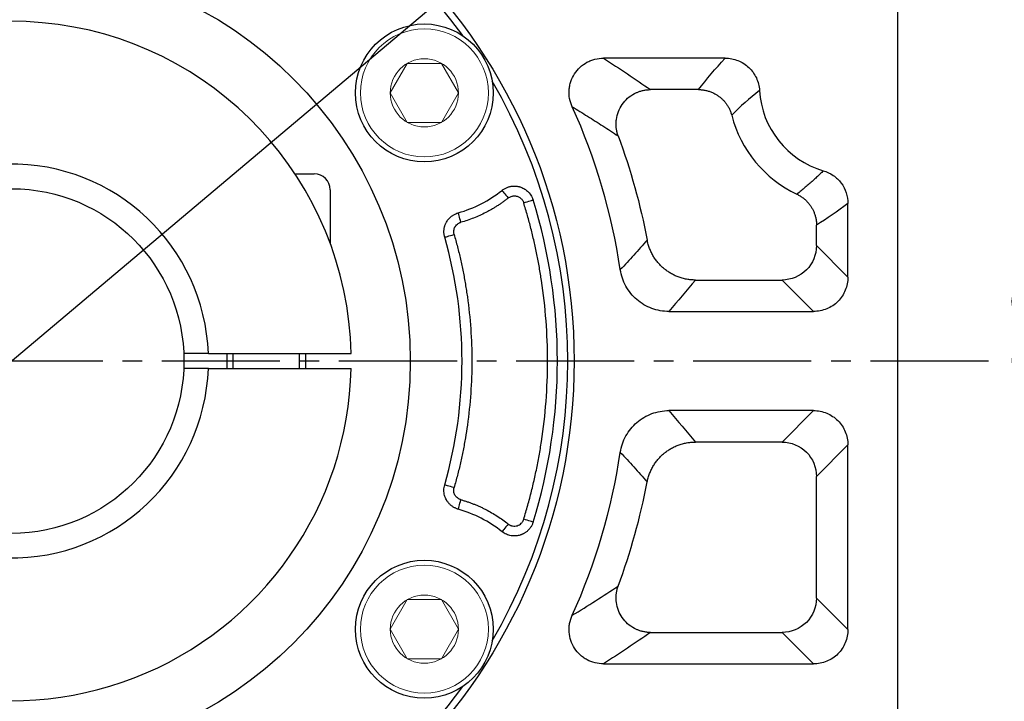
# Model space of a CAD drawing. Header units: millimetres. Extents: x 2047 to 3109, y 182 to 933.
# Tile 7 of 14: x 2265 to 2365, y 670 to 739. Entities that reach past the tile are written whole.
import ezdxf

# ---------------------------------------------------------------- set-up
doc = ezdxf.new("R2010")
doc.units = ezdxf.units.MM
doc.linetypes.add('点画线', pattern=[18, 12, -2, 2, -2])
doc.layers.add('6文字层', color=3, linetype='Continuous')
doc.layers.add('7中心线层', color=7, linetype='点画线')
doc.layers.add('粗实线', color=7, linetype='Continuous', lineweight=40)
doc.layers.add('细实线', color=211, linetype='Continuous', lineweight=18)
doc.dimstyles.new('ISO-25', dxfattribs={"dimtxt": 2.5, "dimasz": 2.5, "dimexe": 1.25, "dimexo": 0.625, "dimtad": 1, "dimtxsty": 'Standard', "dimcen": 2.5, "dimadec": 0, "dimazin": 0, "dimtfac": 1, "dimtmove": 0, "dimatfit": 3, "dimfxl": 1, "dimarcsym": 0})

# ---------------------------------------------------------------- blocks, each defined once
blk = doc.blocks.new('*D10')
at = {"layer": '6文字层', "color": 0, "lineweight": -2}
for p, q in [((2336.34, 794.07), (2376.75, 794.07)), ((2375.5, 791.57), (2375.5, 616.57)), ((2336.34, 614.07), (2376.75, 614.07))]:
    blk.add_line(p, q, dxfattribs=at)
at = {"layer": '6文字层', "color": 0}
for points in [[(2375.92, 791.57), (2375.08, 791.57), (2375.5, 794.07)], [(2375.08, 616.57), (2375.92, 616.57), (2375.5, 614.07)]]:
    blk.add_solid(points, dxfattribs=at)
at = {"layer": 'Defpoints', "color": 0}
for p in [(2335.71, 794.07), (2335.71, 614.07), (2375.5, 614.07)]:
    blk.add_point(p, dxfattribs=at)
at = {"layer": '6文字层', "color": 0, "insert": (2370.88, 704.07), "char_height": 8, "attachment_point": 5, "rotation": 90}
blk.add_mtext('180', dxfattribs=at)
blk = doc.blocks.new('*D12')
at = {"layer": '6文字层', "color": 0, "lineweight": -2}
for p, q in [((2342.54, 770.08), (2344.45, 771.69)), ((2340.63, 768.47), (2187.62, 639.67)), ((2148.48, 606.73), (2185.71, 638.06)), ((2125.11, 606.73), (2148.48, 606.73))]:
    blk.add_line(p, q, dxfattribs=at)
at = {"layer": '6文字层', "color": 0}
for points in [[(2342.27, 770.4), (2342.81, 769.76), (2340.63, 768.47)], [(2185.98, 637.75), (2185.44, 638.38), (2187.62, 639.67)]]:
    blk.add_solid(points, dxfattribs=at)
at = {"layer": 'Defpoints', "color": 0}
for p in [(2340.63, 768.47), (2187.62, 639.67)]:
    blk.add_point(p, dxfattribs=at)
at = {"layer": '6文字层', "color": 0, "insert": (2136.08, 611.35), "char_height": 8, "attachment_point": 5}
blk.add_mtext('∅200', dxfattribs=at)

msp = doc.modelspace()

# ---------------------------------------------------------------- linework, layer by layer
at = {"layer": '7中心线层'}
msp.add_line((2363.372, 704.074), (2142.35, 704.074), dxfattribs=at)
at = {"layer": '粗实线', "color": 0, "lineweight": 30}
for p, q in [((2354.124, 775.663), (2354.124, 632.484)), ((2284.11, 704.824), (2281.608, 704.824)), ((2284.11, 704.824), (2298.616, 704.824)), ((2284.11, 703.324), (2281.608, 703.324)), ((2284.11, 703.324), (2298.616, 703.324))]:
    msp.add_line(p, q, dxfattribs=at)
for centre, radius in [((2264.124, 704.074), 57.15), ((2264.124, 704.074), 40.5), ((2306.057, 731.305), 7), ((2264.124, 704.074), 17.5), ((2306.057, 676.842), 7)]:
    msp.add_circle(centre, radius, dxfattribs=at)
for radius, start, end in [(56.5, 35.80097, 99.19903), (34.5, 1.24566, 168.4385), (56.5, 329.80097, 30.19903), (20, 2.1491, 357.8509), (34.5, 223.5615, 358.75434), (56.5, 215.80097, 279.19903), (56.5, 284.80097, 324.19903)]:
    msp.add_arc((2264.124, 704.074), radius, start, end, dxfattribs=at)
at = {"layer": '细实线', "color": 0, "lineweight": -3}
for p, q in [((2336.629, 734.83), (2324.258, 734.83)), ((2333.912, 731.638), (2329.021, 731.638)), ((2349.089, 712.6), (2349.089, 720.069)), ((2345.898, 715.791), (2345.898, 717.876)), ((2349.089, 712.6), (2345.898, 715.791)), ((2333.592, 712.3), (2342.406, 712.3)), ((2345.598, 709.108), (2342.406, 712.3)), ((2330.898, 709.108), (2345.598, 709.108)), ((2345.598, 699.039), (2330.898, 699.039)), ((2345.598, 699.039), (2342.406, 695.847)), ((2342.406, 695.847), (2333.592, 695.847)), ((2349.089, 695.547), (2345.898, 692.356)), ((2349.089, 676.809), (2349.089, 695.547)), ((2345.898, 680), (2345.898, 692.356)), ((2349.089, 676.809), (2345.898, 680)), ((2329.021, 676.509), (2342.406, 676.509)), ((2342.406, 676.509), (2345.598, 673.317)), ((2324.258, 673.317), (2345.598, 673.317))]:
    msp.add_line(p, q, dxfattribs=at)
at = {"layer": '细实线', "color": 0, "lineweight": -2}
for p, q in [((2292.921, 723.074), (2294.874, 723.074)), ((2296.474, 721.474), (2296.474, 716.063)), ((2285.974, 704.824), (2285.974, 703.324)), ((2286.599, 704.824), (2286.599, 703.324)), ((2293.349, 704.824), (2293.349, 703.324)), ((2293.974, 704.824), (2293.974, 703.324))]:
    msp.add_line(p, q, dxfattribs=at)
at = {"layer": '细实线'}
for points in [[(2302.592, 731.305), (2304.325, 734.305), (2307.79, 734.305), (2309.522, 731.305)], [(2302.592, 731.305), (2304.325, 728.305), (2307.79, 728.305), (2309.522, 731.305)], [(2302.592, 676.842), (2304.325, 679.842), (2307.79, 679.842), (2309.522, 676.842)], [(2302.592, 676.842), (2304.325, 673.842), (2307.79, 673.842), (2309.522, 676.842)]]:
    msp.add_lwpolyline(points, dxfattribs=at)
at = {"layer": '细实线', "color": 0, "lineweight": -3, "flags": 128}
for points in [[(2313.948, 721.405), (2313.964, 721.386), (2314.002, 721.338), (2314.061, 721.264), (2314.138, 721.167), (2314.232, 721.049), (2314.338, 720.917), (2314.452, 720.773), (2314.571, 720.624)], [(2316.149, 720.137), (2316.333, 720.193), (2316.509, 720.248), (2316.672, 720.298), (2316.816, 720.342), (2316.935, 720.379), (2317.025, 720.407), (2317.082, 720.424), (2317.104, 720.431)], [(2309.769, 718.16), (2309.718, 718.343), (2309.668, 718.52), (2309.621, 718.684), (2309.581, 718.828), (2309.547, 718.948), (2309.521, 719.039), (2309.505, 719.097), (2309.498, 719.122)], [(2308.119, 716.649), (2308.143, 716.656), (2308.202, 716.672), (2308.293, 716.698), (2308.412, 716.732), (2308.556, 716.774), (2308.72, 716.82), (2308.897, 716.871), (2309.08, 716.923)], [(2309.08, 691.224), (2308.897, 691.276), (2308.72, 691.327), (2308.556, 691.373), (2308.412, 691.415), (2308.293, 691.449), (2308.202, 691.475), (2308.143, 691.491), (2308.119, 691.498)], [(2309.498, 689.025), (2309.505, 689.05), (2309.521, 689.108), (2309.547, 689.199), (2309.581, 689.319), (2309.621, 689.463), (2309.668, 689.627), (2309.718, 689.804), (2309.769, 689.987)], [(2314.571, 687.523), (2314.452, 687.374), (2314.338, 687.23), (2314.232, 687.098), (2314.138, 686.98), (2314.061, 686.883), (2314.002, 686.809), (2313.964, 686.761), (2313.948, 686.742)], [(2317.104, 687.716), (2317.082, 687.723), (2317.025, 687.74), (2316.935, 687.768), (2316.816, 687.805), (2316.672, 687.849), (2316.509, 687.899), (2316.333, 687.954), (2316.149, 688.011)]]:
    msp.add_lwpolyline(points, dxfattribs=at)
at = {"layer": '细实线'}
for centre, radius in [((2306.057, 731.305), 6.5), ((2306.057, 731.305), 3.465), ((2306.057, 676.842), 6.5), ((2306.057, 676.842), 3.465)]:
    msp.add_circle(centre, radius, dxfattribs=at)
at = {"layer": '细实线', "color": 0, "lineweight": -3}
for centre, radius, start, end in [((2349.124, 732.074), 9.035, 183.3212, 253.71821), ((2264.124, 704.074), 62.535, 8.53613, 24.38972), ((2349.124, 732.074), 12.226, 194.43897, 244.74324), ((2306.057, 731.305), 12.66, 285.76838, 308.55633), ((2264.124, 704.074), 55.448, 342.84177, 17.15824), ((2264.124, 704.074), 45.757, 344.04852, 15.95148), ((2264.124, 704.074), 62.535, 335.6103, 351.46387), ((2264.124, 704.074), 65.726, 339.64779, 349.22995), ((2306.057, 676.842), 12.66, 51.44368, 74.23162)]:
    msp.add_arc(centre, radius, start, end, dxfattribs=at)
at = {"layer": '细实线', "color": 0, "lineweight": -2}
msp.add_arc((2294.874, 721.474), 1.6, 0, 90, dxfattribs=at)
at = {"layer": '细实线', "color": 0, "lineweight": -3}
for points, knots in [([(2321.078, 729.897), (2320.956, 730.164), (2320.869, 730.441), (2320.764, 731.012), (2320.746, 731.308), (2320.776, 731.741), (2320.794, 731.885), (2320.85, 732.171), (2320.888, 732.314), (2321.025, 732.729), (2321.15, 732.991), (2321.468, 733.483), (2321.656, 733.707), (2322.082, 734.102), (2322.324, 734.274), (2322.707, 734.48), (2322.839, 734.541), (2323.11, 734.646), (2323.251, 734.69), (2323.676, 734.796), (2323.964, 734.831), (2324.258, 734.83)], [0, 0, 0, 0, 0.125, 0.125, 0.25, 0.25, 0.3125, 0.3125, 0.375, 0.375, 0.5, 0.5, 0.625, 0.625, 0.75, 0.75, 0.8125, 0.8125, 0.875, 0.875, 1, 1, 1, 1]), ([(2336.629, 734.83), (2336.85, 734.83), (2337.068, 734.81), (2337.497, 734.729), (2337.711, 734.667), (2338.12, 734.506), (2338.315, 734.406), (2338.684, 734.172), (2338.861, 734.035), (2339.18, 733.734), (2339.324, 733.57), (2339.581, 733.214), (2339.694, 733.021), (2339.97, 732.426), (2340.079, 731.992), (2340.104, 731.55)], [0, 0, 0, 0, 0.125, 0.125, 0.25, 0.25, 0.375, 0.375, 0.5, 0.5, 0.625, 0.625, 0.75, 0.75, 1, 1, 1, 1]), ([(2325.747, 726.932), (2325.726, 726.993), (2325.685, 727.112), (2325.635, 727.292), (2325.596, 727.471), (2325.566, 727.647), (2325.547, 727.819), (2325.536, 727.986), (2325.532, 728.146), (2325.536, 728.3), (2325.546, 728.445), (2325.587, 728.821), (2325.738, 729.412), (2326.134, 730.154), (2326.691, 730.783), (2327.234, 731.159), (2327.67, 731.366), (2327.963, 731.476), (2328.291, 731.564), (2328.647, 731.625), (2328.894, 731.634), (2329.021, 731.638)], [0, 0, 0, 0, 0.0284597, 0.0564244, 0.0837864, 0.1104417, 0.1362913, 0.1612424, 0.1852085, 0.2081108, 0.2298779, 0.2504461, 0.3770522, 0.4997401, 0.6227694, 0.7496358, 0.791814, 0.8386015, 0.8893927, 0.9434651, 1, 1, 1, 1]), ([(2333.912, 731.638), (2333.973, 731.637), (2334.096, 731.635), (2334.279, 731.62), (2334.46, 731.595), (2334.64, 731.562), (2334.816, 731.519), (2334.989, 731.467), (2335.158, 731.407), (2335.321, 731.34), (2335.479, 731.265), (2335.631, 731.183), (2335.776, 731.096), (2335.915, 731.003), (2336.085, 730.877), (2336.285, 730.707), (2336.506, 730.483), (2336.711, 730.232), (2336.896, 729.958), (2337.055, 729.662), (2337.189, 729.351), (2337.252, 729.134), (2337.284, 729.025)], [0, 0, 0, 0, 0.0400153, 0.0800338, 0.119984, 0.1597947, 0.1993953, 0.2387168, 0.277692, 0.3162568, 0.3543498, 0.3919135, 0.4288943, 0.4652427, 0.5009139, 0.5674726, 0.6362159, 0.7068228, 0.7789248, 0.8521145, 0.9259563, 1, 1, 1, 1]), ([(2321.078, 729.897), (2321.337, 729.738), (2321.859, 729.418), (2322.636, 728.935), (2323.414, 728.444), (2324.192, 727.947), (2324.972, 727.442), (2325.488, 727.103), (2325.747, 726.932)], [0, 0, 0, 0, 0.1612646, 0.3246897, 0.4902756, 0.6580225, 0.8279306, 1, 1, 1, 1]), ([(2346.591, 723.401), (2346.48, 723.291), (2346.255, 723.066), (2345.905, 722.732), (2345.539, 722.395), (2345.155, 722.053), (2344.755, 721.709), (2344.338, 721.361), (2344.052, 721.132), (2343.907, 721.016)], [0, 0, 0, 0, 0.1292778, 0.2630823, 0.4014132, 0.5442706, 0.6916542, 0.8435641, 1, 1, 1, 1]), ([(2346.591, 723.401), (2346.95, 723.296), (2347.293, 723.133), (2347.908, 722.707), (2348.18, 722.444), (2348.621, 721.853), (2348.797, 721.517), (2349.029, 720.816), (2349.089, 720.443), (2349.089, 720.069)], [0, 0, 0, 0, 0.25, 0.25, 0.5, 0.5, 0.75, 0.75, 1, 1, 1, 1]), ([(2313.948, 721.405), (2313.987, 721.435), (2314.066, 721.494), (2314.191, 721.573), (2314.322, 721.642), (2314.458, 721.702), (2314.597, 721.751), (2314.738, 721.789), (2314.88, 721.817), (2315.02, 721.834), (2315.159, 721.841), (2315.294, 721.839), (2315.425, 721.828), (2315.55, 721.81), (2315.67, 721.784), (2315.807, 721.746), (2315.969, 721.687), (2316.158, 721.597), (2316.351, 721.477), (2316.541, 721.325), (2316.721, 721.141), (2316.88, 720.927), (2317.013, 720.69), (2317.074, 720.518), (2317.104, 720.431)], [0, 0, 0, 0, 0.0378455, 0.0759596, 0.1141923, 0.1523881, 0.190389, 0.2280379, 0.265182, 0.3016748, 0.3373799, 0.3721719, 0.4059388, 0.4385825, 0.4700195, 0.5001808, 0.5488079, 0.6026643, 0.6613307, 0.7242061, 0.7905062, 0.8592853, 0.9294845, 1, 1, 1, 1]), ([(2314.571, 720.624), (2314.482, 720.554), (2314.304, 720.414), (2314.03, 720.212), (2313.752, 720.017), (2313.47, 719.83), (2313.183, 719.65), (2312.891, 719.476), (2312.595, 719.31), (2312.194, 719.098), (2311.684, 718.852), (2311.058, 718.588), (2310.421, 718.354), (2309.987, 718.224), (2309.769, 718.16)], [0, 0, 0, 0, 0.0626269, 0.1251408, 0.1875804, 0.2499844, 0.3123915, 0.3748405, 0.4373702, 0.500019, 0.6251505, 0.7499844, 0.8748308, 1, 1, 1, 1]), ([(2314.571, 720.624), (2314.595, 720.642), (2314.669, 720.698), (2314.8, 720.766), (2314.948, 720.814), (2315.112, 720.843), (2315.288, 720.844), (2315.471, 720.808), (2315.626, 720.748), (2315.765, 720.668), (2315.894, 720.562), (2316.003, 720.436), (2316.093, 720.294), (2316.131, 720.189), (2316.149, 720.137)], [0, 0, 0, 0, 0.0466775, 0.1432924, 0.2258919, 0.2860396, 0.4002653, 0.4960465, 0.5715308, 0.6568798, 0.7424684, 0.8282079, 0.9140152, 1, 1, 1, 1]), ([(2343.907, 721.016), (2343.962, 720.989), (2344.071, 720.935), (2344.229, 720.844), (2344.383, 720.745), (2344.53, 720.638), (2344.671, 720.525), (2344.804, 720.405), (2344.931, 720.28), (2345.05, 720.149), (2345.16, 720.015), (2345.263, 719.877), (2345.384, 719.696), (2345.517, 719.464), (2345.65, 719.173), (2345.758, 718.865), (2345.837, 718.543), (2345.888, 718.212), (2345.894, 717.988), (2345.898, 717.876)], [0, 0, 0, 0, 0.0466291, 0.0932478, 0.1397781, 0.1861425, 0.2322647, 0.2780702, 0.323487, 0.3684461, 0.412882, 0.4567333, 0.4999429, 0.5794548, 0.6610509, 0.744347, 0.8289148, 0.914293, 1, 1, 1, 1]), ([(2316.149, 688.011), (2316.221, 688.246), (2316.364, 688.716), (2316.567, 689.425), (2316.761, 690.136), (2316.944, 690.85), (2317.118, 691.565), (2317.283, 692.283), (2317.437, 693.003), (2317.582, 693.725), (2317.717, 694.45), (2317.843, 695.177), (2318.134, 697.012), (2318.47, 699.974), (2318.624, 704.073), (2318.47, 708.173), (2318.111, 711.339), (2317.743, 713.576), (2317.491, 714.904), (2317.206, 716.224), (2316.888, 717.536), (2316.539, 718.842), (2316.279, 719.705), (2316.149, 720.137)], [0, 0, 0, 0, 0.0226316, 0.0452448, 0.0678438, 0.0904327, 0.1130156, 0.1355967, 0.1581802, 0.1807702, 0.2033708, 0.2259862, 0.2486205, 0.3743031, 0.5000022, 0.6256848, 0.7513839, 0.7928603, 0.8342864, 0.8756879, 0.9170902, 0.9585191, 1, 1, 1, 1]), ([(2308.119, 716.649), (2308.107, 716.693), (2308.084, 716.783), (2308.06, 716.919), (2308.046, 717.057), (2308.041, 717.194), (2308.045, 717.33), (2308.059, 717.464), (2308.081, 717.594), (2308.111, 717.721), (2308.148, 717.842), (2308.192, 717.958), (2308.241, 718.068), (2308.314, 718.208), (2308.422, 718.378), (2308.581, 718.571), (2308.772, 718.749), (2308.992, 718.906), (2309.235, 719.036), (2309.41, 719.093), (2309.498, 719.122)], [0, 0, 0, 0, 0.0440277, 0.0881001, 0.1320697, 0.1757885, 0.2191111, 0.2618961, 0.3040093, 0.3453252, 0.3857285, 0.4251156, 0.4633949, 0.5004875, 0.5756009, 0.6551682, 0.738413, 0.8243769, 0.9119628, 1, 1, 1, 1]), ([(2309.08, 716.923), (2309.073, 716.951), (2309.058, 717.01), (2309.045, 717.104), (2309.04, 717.206), (2309.049, 717.351), (2309.087, 717.516), (2309.161, 717.682), (2309.265, 717.838), (2309.396, 717.97), (2309.543, 718.068), (2309.661, 718.126), (2309.736, 718.149), (2309.769, 718.16)], [0, 0, 0, 0, 0.055315, 0.1155062, 0.1806032, 0.2506983, 0.3925628, 0.50041, 0.5960498, 0.75004, 0.8502027, 0.9336116, 1, 1, 1, 1]), ([(2309.08, 716.923), (2309.139, 716.715), (2309.256, 716.299), (2309.42, 715.673), (2309.577, 715.044), (2309.724, 714.414), (2309.863, 713.782), (2309.993, 713.148), (2310.114, 712.512), (2310.227, 711.874), (2310.33, 711.234), (2310.553, 709.729), (2310.805, 707.344), (2310.918, 704.074), (2310.805, 700.803), (2310.53, 698.204), (2310.231, 696.273), (2309.998, 694.999), (2309.728, 693.732), (2309.426, 692.473), (2309.196, 691.64), (2309.08, 691.224)], [0, 0, 0, 0, 0.0249077, 0.0497967, 0.0746718, 0.0995378, 0.1243993, 0.1492613, 0.1741285, 0.1990056, 0.2238975, 0.248809, 0.3743956, 0.500003, 0.6255896, 0.7511969, 0.8009925, 0.8507324, 0.9004547, 0.9501978, 1, 1, 1, 1]), ([(2328.693, 716.356), (2328.465, 716.1), (2328.012, 715.593), (2327.329, 714.838), (2326.649, 714.093), (2326.193, 713.6), (2325.966, 713.356)], [0, 0, 0, 0, 0.2545862, 0.506115, 0.7545862, 1, 1, 1, 1]), ([(2333.592, 712.3), (2333.518, 712.301), (2333.368, 712.303), (2333.143, 712.319), (2332.92, 712.345), (2332.699, 712.38), (2332.48, 712.425), (2332.264, 712.48), (2332.053, 712.544), (2331.846, 712.616), (2331.644, 712.697), (2331.448, 712.785), (2331.258, 712.881), (2331.074, 712.984), (2330.898, 713.092), (2330.728, 713.206), (2330.566, 713.324), (2330.359, 713.49), (2330.109, 713.714), (2329.827, 714.012), (2329.563, 714.342), (2329.323, 714.701), (2329.112, 715.086), (2328.933, 715.493), (2328.789, 715.917), (2328.725, 716.209), (2328.693, 716.356)], [0, 0, 0, 0, 0.0326128, 0.0652406, 0.0978402, 0.1303684, 0.162782, 0.1950383, 0.2270954, 0.2589126, 0.2904503, 0.3216706, 0.3525373, 0.3830162, 0.4130751, 0.4426843, 0.4718161, 0.5004454, 0.5581085, 0.6176727, 0.6789092, 0.741554, 0.8053123, 0.8698648, 0.9348753, 1, 1, 1, 1]), ([(2345.898, 715.791), (2345.895, 714.876), (2345.518, 713.971), (2344.226, 712.68), (2343.322, 712.302), (2342.406, 712.3)], [0, 0, 0, 0, 0.5, 0.5, 1, 1, 1, 1]), ([(2330.898, 709.108), (2330.6, 709.108), (2330.306, 709.134), (2329.727, 709.237), (2329.441, 709.314), (2328.883, 709.521), (2328.617, 709.647), (2328.11, 709.946), (2327.867, 710.119), (2327.417, 710.507), (2327.212, 710.718), (2326.841, 711.175), (2326.673, 711.423), (2326.388, 711.942), (2326.269, 712.211), (2326.08, 712.77), (2326.01, 713.061), (2325.966, 713.356)], [0, 0, 0, 0, 0.125, 0.125, 0.25, 0.25, 0.375, 0.375, 0.5, 0.5, 0.625, 0.625, 0.75, 0.75, 0.875, 0.875, 1, 1, 1, 1]), ([(2349.089, 712.6), (2349.089, 712.369), (2349.067, 712.142), (2348.98, 711.696), (2348.914, 711.474), (2348.739, 711.05), (2348.632, 710.849), (2348.38, 710.47), (2348.232, 710.29), (2347.91, 709.967), (2347.734, 709.822), (2347.352, 709.567), (2347.149, 709.459), (2346.728, 709.285), (2346.508, 709.219), (2346.057, 709.13), (2345.828, 709.108), (2345.598, 709.108)], [0, 0, 0, 0, 0.125, 0.125, 0.25, 0.25, 0.375, 0.375, 0.5, 0.5, 0.625, 0.625, 0.75, 0.75, 0.875, 0.875, 1, 1, 1, 1]), ([(2325.966, 694.791), (2326.01, 695.086), (2326.08, 695.376), (2326.271, 695.94), (2326.392, 696.214), (2326.677, 696.729), (2326.841, 696.972), (2327.213, 697.43), (2327.422, 697.645), (2327.868, 698.028), (2328.106, 698.199), (2328.616, 698.499), (2328.886, 698.627), (2329.437, 698.831), (2329.72, 698.908), (2330.303, 699.013), (2330.601, 699.039), (2330.898, 699.039)], [0, 0, 0, 0, 0.125, 0.125, 0.25, 0.25, 0.375, 0.375, 0.5, 0.5, 0.625, 0.625, 0.75, 0.75, 0.875, 0.875, 1, 1, 1, 1]), ([(2345.598, 699.039), (2345.828, 699.039), (2346.055, 699.017), (2346.502, 698.93), (2346.724, 698.863), (2347.147, 698.689), (2347.348, 698.582), (2347.728, 698.329), (2347.908, 698.182), (2348.23, 697.86), (2348.375, 697.684), (2348.63, 697.302), (2348.738, 697.098), (2348.912, 696.678), (2348.978, 696.458), (2349.067, 696.006), (2349.089, 695.778), (2349.089, 695.547)], [0, 0, 0, 0, 0.125, 0.125, 0.25, 0.25, 0.375, 0.375, 0.5, 0.5, 0.625, 0.625, 0.75, 0.75, 0.875, 0.875, 1, 1, 1, 1]), ([(2328.693, 691.791), (2328.708, 691.865), (2328.738, 692.012), (2328.795, 692.229), (2328.862, 692.443), (2328.938, 692.654), (2329.024, 692.861), (2329.118, 693.062), (2329.22, 693.258), (2329.33, 693.448), (2329.447, 693.631), (2329.57, 693.807), (2329.7, 693.976), (2329.835, 694.137), (2329.974, 694.291), (2330.118, 694.436), (2330.265, 694.573), (2330.466, 694.746), (2330.733, 694.949), (2331.078, 695.171), (2331.451, 695.368), (2331.849, 695.537), (2332.266, 695.673), (2332.7, 695.772), (2333.144, 695.835), (2333.443, 695.843), (2333.592, 695.847)], [0, 0, 0, 0, 0.0326106, 0.0652366, 0.0978347, 0.1303617, 0.1627743, 0.19503, 0.2270868, 0.2589039, 0.2904418, 0.3216626, 0.35253, 0.3830099, 0.41307, 0.4426807, 0.4718141, 0.5004454, 0.5581048, 0.6176662, 0.6789009, 0.741545, 0.8053038, 0.8698579, 0.9348712, 1, 1, 1, 1]), ([(2342.406, 695.847), (2343.322, 695.845), (2344.226, 695.467), (2345.518, 694.176), (2345.895, 693.271), (2345.898, 692.356)], [0, 0, 0, 0, 0.5, 0.5, 1, 1, 1, 1]), ([(2325.966, 694.791), (2326.193, 694.547), (2326.649, 694.054), (2327.329, 693.309), (2328.012, 692.554), (2328.465, 692.047), (2328.693, 691.791)], [0, 0, 0, 0, 0.2454138, 0.493885, 0.7454138, 1, 1, 1, 1]), ([(2309.498, 689.025), (2309.454, 689.039), (2309.365, 689.066), (2309.237, 689.118), (2309.112, 689.178), (2308.993, 689.246), (2308.88, 689.321), (2308.773, 689.403), (2308.674, 689.49), (2308.582, 689.582), (2308.498, 689.677), (2308.423, 689.775), (2308.355, 689.874), (2308.274, 690.009), (2308.187, 690.191), (2308.106, 690.428), (2308.054, 690.685), (2308.037, 690.954), (2308.054, 691.229), (2308.097, 691.409), (2308.119, 691.498)], [0, 0, 0, 0, 0.044053, 0.088139, 0.1321094, 0.1758156, 0.219111, 0.2618541, 0.3039103, 0.3451539, 0.3854698, 0.4247544, 0.4629166, 0.4998782, 0.5752012, 0.654936, 0.7383039, 0.8243459, 0.911967, 1, 1, 1, 1]), ([(2309.769, 689.987), (2309.741, 689.996), (2309.683, 690.014), (2309.596, 690.053), (2309.507, 690.102), (2309.388, 690.186), (2309.268, 690.305), (2309.161, 690.465), (2309.085, 690.636), (2309.042, 690.83), (2309.037, 691.032), (2309.066, 691.161), (2309.08, 691.224)], [0, 0, 0, 0, 0.056282, 0.1167278, 0.1813936, 0.2503869, 0.3946615, 0.4998933, 0.6167223, 0.7495253, 0.8772118, 1, 1, 1, 1]), ([(2309.769, 689.987), (2309.878, 689.956), (2310.096, 689.893), (2310.419, 689.788), (2310.739, 689.676), (2311.057, 689.555), (2311.371, 689.427), (2311.682, 689.291), (2311.989, 689.148), (2312.395, 688.946), (2312.893, 688.675), (2313.472, 688.32), (2314.034, 687.939), (2314.392, 687.662), (2314.571, 687.523)], [0, 0, 0, 0, 0.0626269, 0.1251408, 0.1875804, 0.2499844, 0.3123915, 0.3748405, 0.4373702, 0.500019, 0.6251505, 0.7499844, 0.8748308, 1, 1, 1, 1]), ([(2317.104, 687.716), (2317.089, 687.669), (2317.058, 687.577), (2316.999, 687.443), (2316.932, 687.314), (2316.856, 687.191), (2316.772, 687.075), (2316.681, 686.967), (2316.585, 686.868), (2316.486, 686.778), (2316.384, 686.698), (2316.28, 686.626), (2316.177, 686.564), (2316.075, 686.51), (2315.975, 686.465), (2315.878, 686.426), (2315.748, 686.383), (2315.577, 686.34), (2315.357, 686.309), (2315.122, 686.303), (2314.877, 686.327), (2314.63, 686.382), (2314.388, 686.471), (2314.157, 686.588), (2314.018, 686.691), (2313.948, 686.742)], [0, 0, 0, 0, 0.0376203, 0.0752977, 0.1128656, 0.150155, 0.1869981, 0.2232316, 0.2587002, 0.2932585, 0.326774, 0.3591281, 0.3902171, 0.4199526, 0.4482614, 0.4750847, 0.5003769, 0.5539148, 0.6112001, 0.671776, 0.7350533, 0.8003252, 0.8667976, 0.9336329, 1, 1, 1, 1]), ([(2314.571, 687.523), (2314.597, 687.504), (2314.649, 687.465), (2314.734, 687.416), (2314.822, 687.376), (2314.914, 687.344), (2315.056, 687.31), (2315.252, 687.296), (2315.492, 687.341), (2315.716, 687.44), (2315.887, 687.575), (2316.009, 687.719), (2316.095, 687.858), (2316.131, 687.959), (2316.149, 688.011)], [0, 0, 0, 0, 0.0505148, 0.1003663, 0.1500351, 0.2000076, 0.250761, 0.3754265, 0.5002951, 0.6250273, 0.7500312, 0.8336568, 0.9162331, 1, 1, 1, 1]), ([(2329.021, 676.509), (2328.957, 676.51), (2328.831, 676.512), (2328.644, 676.529), (2328.462, 676.554), (2328.287, 676.588), (2328.119, 676.629), (2327.959, 676.677), (2327.808, 676.73), (2327.666, 676.787), (2327.533, 676.846), (2327.195, 677.016), (2326.691, 677.364), (2326.133, 677.994), (2325.738, 678.736), (2325.575, 679.376), (2325.533, 679.856), (2325.532, 680.169), (2325.563, 680.506), (2325.63, 680.861), (2325.707, 681.095), (2325.747, 681.215)], [0, 0, 0, 0, 0.028511, 0.056513, 0.0838971, 0.1105582, 0.1363963, 0.1613175, 0.1852349, 0.2080691, 0.2297482, 0.2502084, 0.3774571, 0.5003615, 0.6232644, 0.749987, 0.7921513, 0.8388932, 0.88961, 0.9435835, 1, 1, 1, 1]), ([(2345.898, 680), (2345.895, 679.085), (2345.518, 678.18), (2344.226, 676.888), (2343.322, 676.511), (2342.406, 676.509)], [0, 0, 0, 0, 0.5, 0.5, 1, 1, 1, 1]), ([(2324.258, 673.317), (2323.964, 673.316), (2323.676, 673.352), (2323.112, 673.491), (2322.836, 673.598), (2322.453, 673.804), (2322.33, 673.88), (2322.092, 674.049), (2321.978, 674.142), (2321.657, 674.439), (2321.47, 674.661), (2321.152, 675.153), (2321.026, 675.417), (2320.843, 675.968), (2320.786, 676.259), (2320.756, 676.693), (2320.755, 676.838), (2320.772, 677.129), (2320.79, 677.276), (2320.869, 677.706), (2320.956, 677.983), (2321.078, 678.25)], [0, 0, 0, 0, 0.125, 0.125, 0.25, 0.25, 0.3125, 0.3125, 0.375, 0.375, 0.5, 0.5, 0.625, 0.625, 0.75, 0.75, 0.8125, 0.8125, 0.875, 0.875, 1, 1, 1, 1]), ([(2349.089, 676.809), (2349.089, 676.578), (2349.067, 676.351), (2348.98, 675.904), (2348.914, 675.683), (2348.739, 675.259), (2348.632, 675.058), (2348.38, 674.678), (2348.232, 674.498), (2347.91, 674.176), (2347.734, 674.031), (2347.352, 673.776), (2347.149, 673.668), (2346.728, 673.494), (2346.508, 673.428), (2346.057, 673.339), (2345.828, 673.317), (2345.598, 673.317)], [0, 0, 0, 0, 0.125, 0.125, 0.25, 0.25, 0.375, 0.375, 0.5, 0.5, 0.625, 0.625, 0.75, 0.75, 0.875, 0.875, 1, 1, 1, 1])]:
    msp.add_open_spline(points, degree=3, knots=knots, dxfattribs=at)
for points in [[(2324.258, 734.83), (2325.908, 733.766), (2327.491, 732.703), (2329.021, 731.638)], [(2333.912, 731.638), (2334.737, 732.702), (2335.625, 733.766), (2336.629, 734.83)], [(2340.104, 731.55), (2339.085, 730.765), (2338.154, 729.912), (2337.284, 729.025)], [(2325.747, 726.932), (2327.021, 723.497), (2328.008, 719.955), (2328.693, 716.356)], [(2349.089, 720.069), (2348.026, 719.271), (2346.962, 718.551), (2345.898, 717.876)], [(2333.592, 712.3), (2332.712, 711.236), (2331.815, 710.172), (2330.898, 709.108)], [(2330.898, 699.039), (2331.815, 697.975), (2332.712, 696.911), (2333.592, 695.847)], [(2321.078, 678.25), (2322.692, 679.234), (2324.244, 680.223), (2325.747, 681.215)], [(2329.021, 676.509), (2327.491, 675.444), (2325.908, 674.381), (2324.258, 673.317)]]:
    msp.add_open_spline(points, degree=3, dxfattribs=at)

# ---------------------------------------------------------------- dimensions: what is measured, and where the dimension line sits
at = {"layer": '6文字层'}
dim = msp.add_linear_dim(base=(2375.501, 614.074), p1=(2335.713, 794.074), p2=(2335.713, 614.074), angle=270, dimstyle='ISO-25', override={"dimtxt": 8}, dxfattribs=at)
dim.commit()
dim.dimension.update_dxf_attribs({"geometry": '*D10', "text_midpoint": (2370.876, 704.074)})
dim = msp.add_diameter_dim_2p(p1=(2340.627, 768.473), p2=(2187.621, 639.674), dimstyle='ISO-25', override={"dimtxt": 8, "dimtoh": 1}, dxfattribs=at)
dim.commit()
dim.dimension.update_dxf_attribs({"geometry": '*D12', "text_midpoint": (2136.082, 606.728), "dimtype": 163})

doc.saveas('drawing.dxf')
